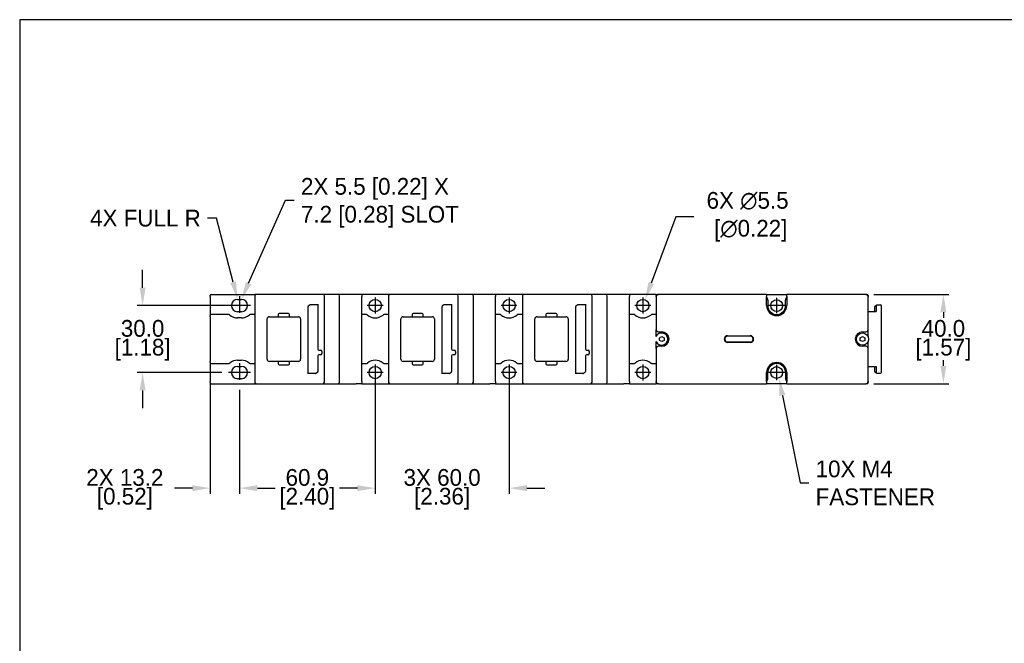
# Model space of a CAD drawing. Header units: inches. Extents: x 0 to 864, y 0 to 559.
# Tile 2 of 4: x 0 to 441, y 279 to 559. Entities that reach past the tile are written whole.
import ezdxf
from ezdxf import colors
from ezdxf.entities.mleader import LeaderData, LeaderLine
from ezdxf.math import Vec2, Vec3

# ---------------------------------------------------------------- set-up
doc = ezdxf.new("R2010")
doc.units = ezdxf.units.IN
doc.header["$LTSCALE"] = 10
doc.header["$MEASUREMENT"] = 0
doc.linetypes.add('CENTER2', pattern=[1.125, 0.75, -0.125, 0.125, -0.125])
doc.layers.add('CENTERLINE', color=40, linetype='CENTER2')
doc.layers.add('DIMENSIONS', color=140, linetype='Continuous')
doc.dimstyles.get("Standard").update_dxf_attribs({"dimtxt": 7.5, "dimasz": 8, "dimexe": 2.5, "dimexo": 3.5, "dimgap": 1, "dimtad": 0, "dimtih": 1, "dimtoh": 1, "dimdec": 1, "dimzin": 0, "dimdsep": 46, "dimtxsty": 'Standard', "dimcen": 0, "dimadec": 0, "dimazin": 0, "dimtfac": 1, "dimtdec": 1, "dimtofl": 0, "dimtmove": 0, "dimatfit": 3, "dimfxl": 0, "dimtolj": 1, "dimtzin": 0, "dimarcsym": 0})

# ---------------------------------------------------------------- blocks, each defined once
blk = doc.blocks.new('*D29')
at = {"layer": 'DEFPOINTS', "color": 0}
for p in [(159.41, 400.71), (219.41, 400.71), (159.41, 348.92)]:
    blk.add_point(p, dxfattribs=at)
at = {"layer": 'DIMENSIONS', "color": 0, "lineweight": -2}
for p, q in [((159.41, 397.21), (159.41, 346.42)), ((219.41, 397.21), (219.41, 346.42)), ((151.41, 348.92), (143.41, 348.92)), ((227.41, 348.92), (235.41, 348.92))]:
    blk.add_line(p, q, dxfattribs=at)
at = {"layer": 'DIMENSIONS', "color": 0}
for points in [[(151.41, 350.25), (151.41, 347.59), (159.41, 348.92)], [(227.41, 350.25), (227.41, 347.59), (219.41, 348.92)]]:
    blk.add_solid(points, dxfattribs=at)
at = {"layer": 'DIMENSIONS', "color": 0, "char_height": 7.5, "attachment_point": 5}
for s, insert in [('\\A1;3X 60.0', (189.41, 353.67)), ('\\A1;[2.36]', (189.41, 344.17))]:
    blk.add_mtext(s, dxfattribs=dict(at, insert=insert))
blk = doc.blocks.new('*D33')
at = {"layer": 'DEFPOINTS', "color": 0}
for p in [(97.71, 430.71), (55.11, 400.71), (94.21, 400.71)]:
    blk.add_point(p, dxfattribs=at)
at = {"layer": 'DIMENSIONS', "color": 0, "lineweight": -2}
for p, q in [((55.11, 438.71), (55.11, 446.71)), ((94.21, 430.71), (52.61, 430.71)), ((90.71, 400.71), (52.61, 400.71)), ((55.11, 392.71), (55.11, 384.71))]:
    blk.add_line(p, q, dxfattribs=at)
at = {"layer": 'DIMENSIONS', "color": 0}
for points in [[(53.78, 438.71), (56.45, 438.71), (55.11, 430.71)], [(53.78, 392.71), (56.45, 392.71), (55.11, 400.71)]]:
    blk.add_solid(points, dxfattribs=at)
at = {"layer": 'DIMENSIONS', "color": 0, "char_height": 7.5, "attachment_point": 5}
for s, insert in [('\\A1;30.0', (55.11, 420.46)), ('\\A1;[1.18]', (55.11, 410.96))]:
    blk.add_mtext(s, dxfattribs=dict(at, insert=insert))
blk = doc.blocks.new('*D34')
at = {"layer": 'DEFPOINTS', "color": 0}
for p in [(379.41, 435.71), (379.41, 395.71), (414.16, 395.71)]:
    blk.add_point(p, dxfattribs=at)
at = {"layer": 'DIMENSIONS', "color": 0, "lineweight": -2}
for p, q in [((382.91, 435.71), (416.66, 435.71)), ((414.16, 427.71), (414.16, 425.21)), ((414.16, 403.71), (414.16, 406.21)), ((382.91, 395.71), (416.66, 395.71))]:
    blk.add_line(p, q, dxfattribs=at)
at = {"layer": 'DIMENSIONS', "color": 0}
for points in [[(412.83, 427.71), (415.5, 427.71), (414.16, 435.71)], [(412.83, 403.71), (415.5, 403.71), (414.16, 395.71)]]:
    blk.add_solid(points, dxfattribs=at)
at = {"layer": 'DIMENSIONS', "color": 0, "char_height": 7.5, "attachment_point": 5}
for s, insert in [('\\A1;40.0', (414.16, 420.46)), ('\\A1;[1.57]', (414.16, 410.96))]:
    blk.add_mtext(s, dxfattribs=dict(at, insert=insert))
blk = doc.blocks.new('*D28')
at = {"layer": 'DEFPOINTS', "color": 0}
for p in [(85.41, 399.71), (98.56, 396.48), (85.41, 348.92)]:
    blk.add_point(p, dxfattribs=at)
at = {"layer": 'DIMENSIONS', "color": 0, "lineweight": -2}
for p, q in [((85.41, 396.21), (85.41, 346.42)), ((98.56, 392.98), (98.56, 346.42)), ((77.41, 348.92), (69.41, 348.92)), ((106.56, 348.92), (114.56, 348.92))]:
    blk.add_line(p, q, dxfattribs=at)
at = {"layer": 'DIMENSIONS', "color": 0}
for points in [[(77.41, 350.25), (77.41, 347.59), (85.41, 348.92)], [(106.56, 350.25), (106.56, 347.59), (98.56, 348.92)]]:
    blk.add_solid(points, dxfattribs=at)
at = {"layer": 'DIMENSIONS', "color": 0, "char_height": 7.5, "attachment_point": 5}
for s, insert in [('\\A1;2X 13.2', (47.16, 353.67)), ('\\A1;[0.52]', (47.16, 344.17))]:
    blk.add_mtext(s, dxfattribs=dict(at, insert=insert))
blk = doc.blocks.new('*D35')
at = {"layer": 'DEFPOINTS', "color": 0}
for p in [(98.56, 396.48), (159.41, 397.16), (159.41, 348.92)]:
    blk.add_point(p, dxfattribs=at)
at = {"layer": 'DIMENSIONS', "color": 0, "lineweight": -2}
for p, q in [((98.56, 392.98), (98.56, 346.42)), ((159.41, 393.66), (159.41, 346.42)), ((106.56, 348.92), (112.36, 348.92)), ((151.41, 348.92), (145.61, 348.92))]:
    blk.add_line(p, q, dxfattribs=at)
at = {"layer": 'DIMENSIONS', "color": 0}
for points in [[(106.56, 350.25), (106.56, 347.59), (98.56, 348.92)], [(151.41, 350.25), (151.41, 347.59), (159.41, 348.92)]]:
    blk.add_solid(points, dxfattribs=at)
at = {"layer": 'DIMENSIONS', "color": 0, "char_height": 7.5, "attachment_point": 5}
for s, insert in [('\\A1;60.9', (128.98, 353.67)), ('\\A1;[2.40]', (128.98, 344.17))]:
    blk.add_mtext(s, dxfattribs=dict(at, insert=insert))
blk = doc.blocks.new('*D36')
at = {"layer": 'DEFPOINTS', "color": 0}
for p in [(280.37, 433.29), (278.45, 428.13)]:
    blk.add_point(p, dxfattribs=at)
at = {"layer": 'DIMENSIONS', "color": 0, "lineweight": -2}
for p, q in [((294.25, 470.48), (283.17, 440.78)), ((302.25, 470.48), (294.25, 470.48))]:
    blk.add_line(p, q, dxfattribs=at)
at = {"layer": 'DIMENSIONS', "color": 0}
blk.add_solid([(281.92, 441.25), (284.42, 440.32), (280.37, 433.29)], dxfattribs=at)
at = {"layer": 'DIMENSIONS', "color": 0, "insert": (326.38, 470.48), "char_height": 7.5, "attachment_point": 5}
blk.add_mtext('\\A1;6X ∅5.5\\P [∅0.22]', dxfattribs=at)

msp = doc.modelspace()

# ---------------------------------------------------------------- linework, layer by layer
for p, q in [((85.41, 434.71), (85.41, 435.21)), ((85.41, 434.71), (85.41, 426.21)), ((85.91, 435.71), (105.41, 435.71)), ((97.71, 433.46), (99.41, 433.46)), ((105.41, 435.71), (105.41, 434.96)), ((105.41, 434.96), (105.41, 396.46)), ((109.56, 435.71), (106.16, 435.71)), ((135.91, 435.71), (109.56, 435.71)), ((137.41, 435.71), (135.91, 435.71)), ((136.66, 396.46), (136.66, 434.96)), ((142.66, 435.71), (137.41, 435.71)), ((143.41, 396.46), (143.41, 434.96)), ((153.41, 435.71), (150.81, 435.71)), ((153.41, 435.71), (153.41, 434.71)), ((165.41, 435.71), (153.41, 435.71)), ((153.41, 396.71), (153.41, 434.71)), ((165.41, 435.71), (165.41, 434.96)), ((165.41, 434.96), (165.41, 396.46)), ((169.56, 435.71), (166.16, 435.71)), ((195.91, 435.71), (169.56, 435.71)), ((197.41, 435.71), (195.91, 435.71)), ((196.66, 396.46), (196.66, 434.96)), ((202.66, 435.71), (197.41, 435.71)), ((203.41, 396.46), (203.41, 434.96)), ((213.41, 435.71), (210.81, 435.71)), ((213.41, 435.71), (213.41, 434.71)), ((225.41, 435.71), (213.41, 435.71)), ((213.41, 396.71), (213.41, 434.71)), ((225.41, 435.71), (225.41, 434.96)), ((225.41, 434.96), (225.41, 396.46)), ((229.56, 435.71), (226.16, 435.71)), ((255.91, 435.71), (229.56, 435.71)), ((257.41, 435.71), (255.91, 435.71)), ((256.66, 396.46), (256.66, 434.96)), ((262.66, 435.71), (257.41, 435.71)), ((263.41, 396.46), (263.41, 434.96)), ((273.41, 435.71), (270.81, 435.71)), ((273.41, 435.71), (273.41, 434.71)), ((285.41, 435.71), (273.41, 435.71)), ((273.41, 396.71), (273.41, 434.71)), ((285.41, 435.71), (285.41, 435.21)), ((285.41, 434.71), (285.41, 435.21)), ((285.41, 434.71), (285.41, 419.96)), ((285.91, 435.71), (286.41, 435.71)), ((334.91, 435.71), (286.41, 435.71)), ((334.91, 435.71), (334.91, 434.71)), ((334.91, 435.71), (343.91, 435.71)), ((334.91, 430.71), (334.91, 434.71)), ((335.41, 433.21), (335.41, 430.71)), ((343.41, 430.71), (343.41, 433.21)), ((343.91, 434.71), (343.91, 435.71)), ((379.41, 435.71), (343.91, 435.71)), ((343.91, 434.71), (343.91, 430.71)), ((379.41, 435.71), (379.91, 435.71)), ((380.41, 435.21), (380.41, 434.71)), ((380.41, 419.96), (380.41, 434.71)), ((129.36, 400.08), (129.36, 430.31)), ((130.37, 431.13), (133.66, 431.13)), ((133.66, 431.35), (133.66, 411.21)), ((189.36, 400.08), (189.36, 430.31)), ((190.37, 431.13), (193.66, 431.13)), ((193.66, 431.35), (193.66, 411.21)), ((249.36, 400.08), (249.36, 430.31)), ((250.37, 431.13), (253.66, 431.13)), ((253.66, 431.35), (253.66, 411.21)), ((383.41, 430.21), (383.41, 430.21)), ((383.41, 427.99), (383.41, 430.21)), ((383.68, 430.66), (384.24, 430.94)), ((383.97, 430.49), (383.97, 427.99)), ((384.47, 430.99), (385.91, 430.99)), ((386.41, 400.93), (386.41, 430.49)), ((85.41, 425.71), (85.41, 426.21)), ((85.41, 425.71), (85.41, 405.71)), ((93.56, 426.71), (85.91, 426.71)), ((99.41, 427.96), (97.71, 427.96)), ((99.41, 425.21), (97.71, 425.21)), ((105.41, 426.71), (103.56, 426.71)), ((110.94, 406.71), (110.94, 424.71)), ((111.94, 425.71), (115.49, 425.71)), ((115.94, 426.76), (115.94, 426.16)), ((120.49, 427.21), (116.39, 427.21)), ((116.39, 425.71), (120.49, 425.71)), ((120.94, 426.16), (120.94, 426.76)), ((121.39, 425.71), (124.94, 425.71)), ((125.94, 424.71), (125.94, 406.71)), ((155.26, 426.71), (153.41, 426.71)), ((165.41, 426.71), (163.56, 426.71)), ((170.94, 406.71), (170.94, 424.71)), ((171.94, 425.71), (175.49, 425.71)), ((175.94, 426.76), (175.94, 426.16)), ((180.49, 427.21), (176.39, 427.21)), ((176.39, 425.71), (180.49, 425.71)), ((180.94, 426.16), (180.94, 426.76)), ((181.39, 425.71), (184.94, 425.71)), ((185.94, 424.71), (185.94, 406.71)), ((215.26, 426.71), (213.41, 426.71)), ((225.41, 426.71), (223.56, 426.71)), ((230.94, 406.71), (230.94, 424.71)), ((231.94, 425.71), (235.49, 425.71)), ((235.94, 426.76), (235.94, 426.16)), ((240.49, 427.21), (236.39, 427.21)), ((236.39, 425.71), (240.49, 425.71)), ((240.94, 426.16), (240.94, 426.76)), ((241.39, 425.71), (244.94, 425.71)), ((245.94, 424.71), (245.94, 406.71)), ((275.26, 426.71), (273.41, 426.71)), ((285.41, 426.71), (283.56, 426.71)), ((380.41, 427.99), (383.97, 427.99)), ((285.41, 416.86), (285.41, 419.96)), ((380.41, 416.86), (380.41, 419.96)), ((286.41, 418.96), (287.91, 418.96)), ((286.91, 416.29), (287.91, 416.87)), ((286.91, 415.13), (286.91, 416.29)), ((287.91, 414.56), (286.91, 415.13)), ((287.91, 416.87), (288.91, 416.29)), ((288.91, 415.13), (287.91, 414.56)), ((288.91, 416.29), (288.91, 415.13)), ((317.43, 417.21), (327.59, 417.21)), ((327.59, 417.01), (317.43, 417.01)), ((376.91, 416.29), (377.91, 416.87)), ((376.91, 415.13), (376.91, 416.29)), ((377.91, 414.56), (376.91, 415.13)), ((377.91, 418.96), (379.41, 418.96)), ((377.91, 416.87), (378.91, 416.29)), ((378.91, 415.13), (377.91, 414.56)), ((378.91, 416.29), (378.91, 415.13)), ((134.16, 410.71), (134.91, 410.71)), ((194.16, 410.71), (194.91, 410.71)), ((254.16, 410.71), (254.91, 410.71)), ((285.41, 411.46), (285.41, 414.57)), ((285.41, 411.46), (285.41, 396.71)), ((287.91, 412.46), (286.41, 412.46)), ((317.43, 414.41), (327.59, 414.41)), ((327.59, 414.21), (317.43, 414.21)), ((379.41, 412.46), (377.91, 412.46)), ((380.41, 411.46), (380.41, 414.57)), ((380.41, 396.71), (380.41, 411.46)), ((97.71, 406.21), (99.41, 406.21)), ((133.66, 408.21), (133.66, 401.11)), ((134.91, 408.71), (134.16, 408.71)), ((135.41, 410.21), (135.41, 409.2)), ((193.66, 408.21), (193.66, 401.11)), ((194.91, 408.71), (194.16, 408.71)), ((195.41, 410.21), (195.41, 409.2)), ((253.66, 408.21), (253.66, 401.11)), ((254.91, 408.71), (254.16, 408.71)), ((255.41, 410.21), (255.41, 409.2)), ((85.41, 405.21), (85.41, 405.71)), ((85.41, 405.21), (85.41, 396.71)), ((85.91, 404.71), (93.56, 404.71)), ((97.71, 403.46), (99.41, 403.46)), ((103.56, 404.71), (105.41, 404.71)), ((115.49, 405.71), (111.94, 405.71)), ((115.94, 405.26), (115.94, 404.66)), ((120.49, 405.71), (116.39, 405.71)), ((116.39, 404.21), (120.49, 404.21)), ((120.94, 404.66), (120.94, 405.26)), ((124.94, 405.71), (121.39, 405.71)), ((153.41, 404.71), (155.26, 404.71)), ((163.56, 404.71), (165.41, 404.71)), ((175.49, 405.71), (171.94, 405.71)), ((175.94, 405.26), (175.94, 404.66)), ((180.49, 405.71), (176.39, 405.71)), ((176.39, 404.21), (180.49, 404.21)), ((180.94, 404.66), (180.94, 405.26)), ((184.94, 405.71), (181.39, 405.71)), ((213.41, 404.71), (215.26, 404.71)), ((223.56, 404.71), (225.41, 404.71)), ((235.49, 405.71), (231.94, 405.71)), ((235.94, 405.26), (235.94, 404.66)), ((240.49, 405.71), (236.39, 405.71)), ((236.39, 404.21), (240.49, 404.21)), ((240.94, 404.66), (240.94, 405.26)), ((244.94, 405.71), (241.39, 405.71)), ((273.41, 404.71), (275.26, 404.71)), ((283.56, 404.71), (285.41, 404.71)), ((380.41, 403.43), (383.97, 403.43)), ((383.41, 401.21), (383.41, 403.43)), ((383.97, 403.43), (383.97, 400.93)), ((99.41, 397.96), (97.71, 397.96)), ((132.65, 400.29), (129.36, 400.29)), ((192.65, 400.29), (189.36, 400.29)), ((252.65, 400.29), (249.36, 400.29)), ((334.91, 396.71), (334.91, 400.71)), ((335.41, 398.21), (335.41, 400.71)), ((343.41, 400.71), (343.41, 398.21)), ((343.91, 400.71), (343.91, 396.71)), ((383.41, 401.21), (383.41, 401.21)), ((384.24, 400.48), (383.68, 400.76)), ((384.47, 400.43), (385.91, 400.43)), ((85.41, 396.21), (85.41, 396.71)), ((85.91, 395.71), (105.41, 395.71)), ((105.41, 396.46), (105.41, 395.71)), ((106.16, 395.71), (109.56, 395.71)), ((109.56, 395.71), (135.91, 395.71)), ((135.91, 395.71), (137.41, 395.71)), ((137.41, 395.71), (142.66, 395.71)), ((153.41, 395.71), (150.81, 395.71)), ((153.41, 396.71), (153.41, 395.71)), ((153.41, 395.71), (165.41, 395.71)), ((165.41, 396.46), (165.41, 395.71)), ((166.16, 395.71), (169.56, 395.71)), ((169.56, 395.71), (195.91, 395.71)), ((195.91, 395.71), (197.41, 395.71)), ((197.41, 395.71), (202.66, 395.71)), ((213.41, 395.71), (210.81, 395.71)), ((213.41, 396.71), (213.41, 395.71)), ((213.41, 395.71), (225.41, 395.71)), ((225.41, 396.46), (225.41, 395.71)), ((226.16, 395.71), (229.56, 395.71)), ((229.56, 395.71), (255.91, 395.71)), ((255.91, 395.71), (257.41, 395.71)), ((257.41, 395.71), (262.66, 395.71)), ((273.41, 395.71), (270.81, 395.71)), ((273.41, 396.71), (273.41, 395.71)), ((273.41, 395.71), (285.41, 395.71)), ((285.41, 396.21), (285.41, 396.71)), ((285.41, 396.21), (285.41, 395.71)), ((286.41, 395.71), (285.91, 395.71)), ((286.41, 395.71), (334.91, 395.71)), ((334.91, 396.71), (334.91, 395.71)), ((343.91, 395.71), (334.91, 395.71)), ((343.91, 395.71), (343.91, 396.71)), ((343.91, 395.71), (379.41, 395.71)), ((379.91, 395.71), (379.41, 395.71)), ((380.41, 396.71), (380.41, 396.21))]:
    msp.add_line(p, q)
for centre, radius in [((159.41, 430.71), 2.75), ((219.41, 430.71), 2.75), ((279.41, 430.71), 2.75), ((339.41, 430.71), 2.65), ((377.91, 415.71), 2.75), ((159.41, 400.71), 2.75), ((219.41, 400.71), 2.75), ((279.41, 400.71), 2.75), ((339.41, 400.71), 2.65)]:
    msp.add_circle(centre, radius)
for centre, radius, start, end in [((85.91, 435.21), 0.5, 90, 180), ((97.71, 430.71), 2.75, 90, 270), ((99.41, 430.71), 2.75, 270, 90), ((106.16, 434.96), 0.75, 90, 180), ((135.91, 434.96), 0.75, 0, 90), ((142.66, 434.96), 0.75, 0, 90), ((166.16, 434.96), 0.75, 90, 180), ((195.91, 434.96), 0.75, 0, 90), ((202.66, 434.96), 0.75, 0, 90), ((226.16, 434.96), 0.75, 90, 180), ((255.91, 434.96), 0.75, 0, 90), ((262.66, 434.96), 0.75, 0, 90), ((286.41, 434.71), 1, 90, 180), ((285.91, 435.21), 0.5, 90, 180), ((333.41, 433.21), 2, 0, 41.4096), ((345.41, 433.21), 2, 138.5904, 180), ((379.41, 434.71), 1, 0, 90), ((379.91, 435.21), 0.5, 0, 90), ((129.86, 430.31), 0.5, 133.6234, 180), ((189.86, 430.31), 0.5, 133.6234, 180), ((249.86, 430.31), 0.5, 133.6234, 180), ((339.41, 430.71), 4.5, 180, 0), ((339.41, 430.71), 4, 180, 0), ((85.91, 426.21), 0.5, 90, 180), ((93.56, 425.71), 1, 50.2849, 90), ((97.71, 430.71), 5.5, 230.2849, 270), ((99.41, 430.71), 5.5, 270, 309.7151), ((103.56, 425.71), 1, 90, 129.7151), ((111.94, 424.71), 1, 90, 180), ((116.39, 426.76), 0.45, 90, 180), ((116.39, 426.16), 0.45, 180, 270), ((120.49, 426.76), 0.45, 0, 90), ((120.49, 426.16), 0.45, 270, 0), ((124.94, 424.71), 1, 0, 90), ((155.26, 425.71), 1, 50.2849, 90), ((159.41, 430.71), 5.5, 230.2849, 309.7151), ((163.56, 425.71), 1, 90, 129.7151), ((171.94, 424.71), 1, 90, 180), ((176.39, 426.76), 0.45, 90, 180), ((176.39, 426.16), 0.45, 180, 270), ((180.49, 426.76), 0.45, 0, 90), ((180.49, 426.16), 0.45, 270, 0), ((184.94, 424.71), 1, 0, 90), ((215.26, 425.71), 1, 50.2849, 90), ((219.41, 430.71), 5.5, 230.2849, 309.7151), ((223.56, 425.71), 1, 90, 129.7151), ((231.94, 424.71), 1, 90, 180), ((236.39, 426.76), 0.45, 90, 180), ((236.39, 426.16), 0.45, 180, 270), ((240.49, 426.76), 0.45, 0, 90), ((240.49, 426.16), 0.45, 270, 0), ((244.94, 424.71), 1, 0, 90), ((275.26, 425.71), 1, 50.2849, 90), ((279.41, 430.71), 5.5, 230.2849, 309.7151), ((283.56, 425.71), 1, 90, 129.7151), ((286.41, 419.96), 1, 180, 270), ((379.41, 419.96), 1, 270, 0), ((287.91, 415.71), 2.75, 202.2046, 157.7954), ((287.91, 415.71), 3.25, 270, 90), ((317.43, 415.71), 1.5, 90, 270), ((317.43, 415.71), 1.3, 90, 270), ((327.59, 415.71), 1.5, 270, 90), ((327.59, 415.71), 1.3, 270, 90), ((377.91, 415.71), 3.25, 90, 270), ((134.16, 411.21), 0.5, 180, 270), ((134.91, 410.21), 0.5, 0, 78.8502), ((194.16, 411.21), 0.5, 180, 270), ((194.91, 410.21), 0.5, 0, 78.8502), ((254.16, 411.21), 0.5, 180, 270), ((254.91, 410.21), 0.5, 0, 78.8502), ((286.41, 411.46), 1, 90, 180), ((379.41, 411.46), 1, 0, 90), ((97.71, 400.71), 5.5, 90, 129.7151), ((99.41, 400.71), 5.5, 50.2849, 90), ((111.94, 406.71), 1, 180, 270), ((124.94, 406.71), 1, 270, 0), ((134.16, 408.21), 0.5, 90, 180), ((134.91, 409.21), 0.5, 270, 0), ((159.41, 400.71), 5.5, 50.2849, 129.7151), ((171.94, 406.71), 1, 180, 270), ((184.94, 406.71), 1, 270, 0), ((194.16, 408.21), 0.5, 90, 180), ((194.91, 409.21), 0.5, 270, 0), ((219.41, 400.71), 5.5, 50.2849, 129.7151), ((231.94, 406.71), 1, 180, 270), ((244.94, 406.71), 1, 270, 0), ((254.16, 408.21), 0.5, 90, 180), ((254.91, 409.21), 0.5, 270, 0), ((279.41, 400.71), 5.5, 50.2849, 129.7151), ((85.91, 405.21), 0.5, 180, 270), ((93.56, 405.71), 1, 270, 309.7151), ((97.71, 400.71), 2.75, 90, 270), ((99.41, 400.71), 2.75, 270, 90), ((103.56, 405.71), 1, 230.2849, 270), ((116.39, 405.26), 0.45, 90, 180), ((116.39, 404.66), 0.45, 180, 270), ((120.49, 405.26), 0.45, 0, 90), ((120.49, 404.66), 0.45, 270, 0), ((155.26, 405.71), 1, 270, 309.7151), ((163.56, 405.71), 1, 230.2849, 270), ((176.39, 405.26), 0.45, 90, 180), ((176.39, 404.66), 0.45, 180, 270), ((180.49, 405.26), 0.45, 0, 90), ((180.49, 404.66), 0.45, 270, 0), ((215.26, 405.71), 1, 270, 309.7151), ((223.56, 405.71), 1, 230.2849, 270), ((236.39, 405.26), 0.45, 90, 180), ((236.39, 404.66), 0.45, 180, 270), ((240.49, 405.26), 0.45, 0, 90), ((240.49, 404.66), 0.45, 270, 0), ((275.26, 405.71), 1, 270, 309.7151), ((283.56, 405.71), 1, 230.2849, 270), ((339.41, 400.71), 4.5, 0, 180), ((339.41, 400.71), 4, 0, 180), ((133.16, 401.11), 0.5, 313.6234, 0), ((193.16, 401.11), 0.5, 313.6234, 0), ((253.16, 401.11), 0.5, 313.6234, 0), ((333.41, 398.21), 2, 318.5904, 0), ((345.41, 398.21), 2, 180, 221.4096), ((85.91, 396.21), 0.5, 180, 270), ((106.16, 396.46), 0.75, 180, 270), ((135.91, 396.46), 0.75, 270, 0), ((142.66, 396.46), 0.75, 270, 0), ((166.16, 396.46), 0.75, 180, 270), ((195.91, 396.46), 0.75, 270, 0), ((202.66, 396.46), 0.75, 270, 0), ((226.16, 396.46), 0.75, 180, 270), ((255.91, 396.46), 0.75, 270, 0), ((262.66, 396.46), 0.75, 270, 0), ((286.41, 396.71), 1, 180, 270), ((285.91, 396.21), 0.5, 180, 270), ((379.41, 396.71), 1, 270, 0), ((379.91, 396.21), 0.5, 270, 0)]:
    msp.add_arc(centre, radius, start, end)
for centre, major_axis, ratio, start_param, end_param in [((130.51, 430.56), (-0.456, 0.456), 0.774597, 5.624127, 6.249991), ((190.51, 430.56), (-0.456, 0.456), 0.774597, 5.624127, 6.249991), ((250.51, 430.56), (-0.456, 0.456), 0.774597, 5.624127, 6.249991), ((383.91, 430.21), (0.425, -0.263), 0.999659, 2.58811, 3.695076), ((384.47, 430.49), (-0.448, -0.224), 0.999239, 4.248559, 5.819964), ((385.91, 430.49), (0, 0.5), 0.999848, 4.712389, 6.283185), ((132.5, 400.87), (0.456, -0.456), 0.774597, 5.624127, 6.249991), ((192.5, 400.87), (0.456, -0.456), 0.774597, 5.624127, 6.249991), ((252.5, 400.87), (0.456, -0.456), 0.774597, 5.624127, 6.249991), ((383.91, 401.21), (0.425, 0.263), 0.999659, 2.58811, 3.695076), ((384.47, 400.93), (-0.448, 0.224), 0.999239, 0.463221, 2.034627), ((385.91, 400.93), (0, -0.5), 0.999848, 0, 1.570796)]:
    msp.add_ellipse(centre, major_axis=major_axis, ratio=ratio, start_param=start_param, end_param=end_param)
for points in [[(106.16, 435.71), (105.91, 435.71), (105.66, 435.71), (105.41, 435.71)], [(166.16, 435.71), (165.91, 435.71), (165.66, 435.71), (165.41, 435.71)], [(226.16, 435.71), (225.91, 435.71), (225.66, 435.71), (225.41, 435.71)], [(105.41, 395.71), (105.66, 395.71), (105.91, 395.71), (106.16, 395.71)], [(165.41, 395.71), (165.66, 395.71), (165.91, 395.71), (166.16, 395.71)], [(225.41, 395.71), (225.66, 395.71), (225.91, 395.71), (226.16, 395.71)]]:
    msp.add_open_spline(points, degree=3)
for points, knots in [([(150.81, 435.71), (149.91, 435.71), (149.01, 435.71), (147.1, 435.71), (146.08, 435.71), (144.55, 435.71), (144.05, 435.71), (143.24, 435.71), (142.95, 435.71), (142.66, 435.71)], [-4.24, -4.24, -4.24, -4.24, -3.9704375, -3.9704375, -3.6654062, -3.6654062, -3.5128906, -3.5128906, -3.425, -3.425, -3.425, -3.425]), ([(210.81, 435.71), (209.91, 435.71), (209.01, 435.71), (207.1, 435.71), (206.08, 435.71), (204.55, 435.71), (204.05, 435.71), (203.24, 435.71), (202.95, 435.71), (202.66, 435.71)], [-4.24, -4.24, -4.24, -4.24, -3.9704375, -3.9704375, -3.6654062, -3.6654062, -3.5128906, -3.5128906, -3.425, -3.425, -3.425, -3.425]), ([(270.81, 435.71), (269.91, 435.71), (269.01, 435.71), (267.1, 435.71), (266.08, 435.71), (264.55, 435.71), (264.05, 435.71), (263.24, 435.71), (262.95, 435.71), (262.66, 435.71)], [-4.24, -4.24, -4.24, -4.24, -3.9704375, -3.9704375, -3.6654062, -3.6654062, -3.5128906, -3.5128906, -3.425, -3.425, -3.425, -3.425]), ([(129.51, 430.67), (129.52, 430.68), (129.53, 430.69), (129.56, 430.71), (129.58, 430.73), (129.62, 430.75), (129.63, 430.76), (129.64, 430.76)], [-0.10228572, -0.10228572, -0.10228572, -0.10228572, -0.08950001, -0.08950001, -0.06904286, -0.06904286, -0.0566403, -0.0566403, -0.0566403, -0.0566403]), ([(129.64, 430.76), (129.73, 430.8), (129.82, 430.85), (129.96, 430.94), (130.02, 430.98), (130.07, 431.02)], [-0.04141777, -0.04141777, -0.04141777, -0.04141777, -0.01941533, -0.01941533, 0, 0, 0, 0]), ([(189.51, 430.67), (189.52, 430.68), (189.53, 430.69), (189.56, 430.71), (189.58, 430.73), (189.62, 430.75), (189.63, 430.76), (189.64, 430.76)], [-0.10228572, -0.10228572, -0.10228572, -0.10228572, -0.08950001, -0.08950001, -0.06904286, -0.06904286, -0.0566403, -0.0566403, -0.0566403, -0.0566403]), ([(189.64, 430.76), (189.73, 430.8), (189.82, 430.85), (189.96, 430.94), (190.02, 430.98), (190.07, 431.02)], [-0.04141777, -0.04141777, -0.04141777, -0.04141777, -0.01941533, -0.01941533, 0, 0, 0, 0]), ([(249.51, 430.67), (249.52, 430.68), (249.53, 430.69), (249.56, 430.71), (249.58, 430.73), (249.62, 430.75), (249.63, 430.76), (249.64, 430.76)], [-0.10228572, -0.10228572, -0.10228572, -0.10228572, -0.08950001, -0.08950001, -0.06904286, -0.06904286, -0.0566403, -0.0566403, -0.0566403, -0.0566403]), ([(249.64, 430.76), (249.73, 430.8), (249.82, 430.85), (249.96, 430.94), (250.02, 430.98), (250.07, 431.02)], [-0.04141777, -0.04141777, -0.04141777, -0.04141777, -0.01941533, -0.01941533, 0, 0, 0, 0]), ([(115.49, 425.71), (115.54, 425.71), (115.59, 425.71), (115.71, 425.71), (115.76, 425.71), (115.88, 425.71), (115.93, 425.71), (116.03, 425.71), (116.08, 425.71), (116.17, 425.71), (116.21, 425.71), (116.28, 425.71), (116.3, 425.71), (116.35, 425.71), (116.36, 425.71), (116.38, 425.71), (116.38, 425.71), (116.39, 425.71)], [-1, -1, -1, -1, -0.875, -0.875, -0.75, -0.75, -0.625, -0.625, -0.5, -0.5, -0.375, -0.375, -0.25, -0.25, -0.125, -0.125, 0, 0, 0, 0]), ([(120.49, 425.71), (120.49, 425.71), (120.49, 425.71), (120.51, 425.71), (120.52, 425.71), (120.57, 425.71), (120.59, 425.71), (120.66, 425.71), (120.7, 425.71), (120.79, 425.71), (120.84, 425.71), (120.94, 425.71), (120.99, 425.71), (121.11, 425.71), (121.16, 425.71), (121.28, 425.71), (121.33, 425.71), (121.39, 425.71)], [-1, -1, -1, -1, -0.875, -0.875, -0.75, -0.75, -0.625, -0.625, -0.5, -0.5, -0.375, -0.375, -0.25, -0.25, -0.125, -0.125, 0, 0, 0, 0]), ([(175.49, 425.71), (175.54, 425.71), (175.59, 425.71), (175.71, 425.71), (175.76, 425.71), (175.88, 425.71), (175.93, 425.71), (176.03, 425.71), (176.08, 425.71), (176.17, 425.71), (176.21, 425.71), (176.28, 425.71), (176.3, 425.71), (176.35, 425.71), (176.36, 425.71), (176.38, 425.71), (176.38, 425.71), (176.39, 425.71)], [-1, -1, -1, -1, -0.875, -0.875, -0.75, -0.75, -0.625, -0.625, -0.5, -0.5, -0.375, -0.375, -0.25, -0.25, -0.125, -0.125, 0, 0, 0, 0]), ([(180.49, 425.71), (180.49, 425.71), (180.49, 425.71), (180.51, 425.71), (180.52, 425.71), (180.57, 425.71), (180.59, 425.71), (180.66, 425.71), (180.7, 425.71), (180.79, 425.71), (180.84, 425.71), (180.94, 425.71), (180.99, 425.71), (181.11, 425.71), (181.16, 425.71), (181.28, 425.71), (181.33, 425.71), (181.39, 425.71)], [-1, -1, -1, -1, -0.875, -0.875, -0.75, -0.75, -0.625, -0.625, -0.5, -0.5, -0.375, -0.375, -0.25, -0.25, -0.125, -0.125, 0, 0, 0, 0]), ([(235.49, 425.71), (235.54, 425.71), (235.59, 425.71), (235.71, 425.71), (235.76, 425.71), (235.88, 425.71), (235.93, 425.71), (236.03, 425.71), (236.08, 425.71), (236.17, 425.71), (236.21, 425.71), (236.28, 425.71), (236.3, 425.71), (236.35, 425.71), (236.36, 425.71), (236.38, 425.71), (236.38, 425.71), (236.39, 425.71)], [-1, -1, -1, -1, -0.875, -0.875, -0.75, -0.75, -0.625, -0.625, -0.5, -0.5, -0.375, -0.375, -0.25, -0.25, -0.125, -0.125, 0, 0, 0, 0]), ([(240.49, 425.71), (240.49, 425.71), (240.49, 425.71), (240.51, 425.71), (240.52, 425.71), (240.57, 425.71), (240.59, 425.71), (240.66, 425.71), (240.7, 425.71), (240.79, 425.71), (240.84, 425.71), (240.94, 425.71), (240.99, 425.71), (241.11, 425.71), (241.16, 425.71), (241.28, 425.71), (241.33, 425.71), (241.39, 425.71)], [-1, -1, -1, -1, -0.875, -0.875, -0.75, -0.75, -0.625, -0.625, -0.5, -0.5, -0.375, -0.375, -0.25, -0.25, -0.125, -0.125, 0, 0, 0, 0]), ([(134.91, 410.71), (134.93, 410.71), (134.94, 410.71), (134.97, 410.71), (134.99, 410.7), (135.01, 410.7)], [-0.15940927, -0.15940927, -0.15940927, -0.15940927, -0.13948311, -0.13948311, -0.12088523, -0.12088523, -0.12088523, -0.12088523]), ([(194.91, 410.71), (194.93, 410.71), (194.94, 410.71), (194.97, 410.71), (194.99, 410.7), (195.01, 410.7)], [-0.15940927, -0.15940927, -0.15940927, -0.15940927, -0.13948311, -0.13948311, -0.12088523, -0.12088523, -0.12088523, -0.12088523]), ([(254.91, 410.71), (254.93, 410.71), (254.94, 410.71), (254.97, 410.71), (254.99, 410.7), (255.01, 410.7)], [-0.15940927, -0.15940927, -0.15940927, -0.15940927, -0.13948311, -0.13948311, -0.12088523, -0.12088523, -0.12088523, -0.12088523]), ([(116.39, 405.71), (116.38, 405.71), (116.38, 405.71), (116.36, 405.71), (116.35, 405.71), (116.3, 405.71), (116.28, 405.71), (116.21, 405.71), (116.17, 405.71), (116.08, 405.71), (116.03, 405.71), (115.93, 405.71), (115.88, 405.71), (115.76, 405.71), (115.71, 405.71), (115.59, 405.71), (115.54, 405.71), (115.49, 405.71)], [-1, -1, -1, -1, -0.875, -0.875, -0.75, -0.75, -0.625, -0.625, -0.5, -0.5, -0.375, -0.375, -0.25, -0.25, -0.125, -0.125, 0, 0, 0, 0]), ([(121.39, 405.71), (121.33, 405.71), (121.28, 405.71), (121.16, 405.71), (121.11, 405.71), (120.99, 405.71), (120.94, 405.71), (120.84, 405.71), (120.79, 405.71), (120.7, 405.71), (120.66, 405.71), (120.59, 405.71), (120.57, 405.71), (120.52, 405.71), (120.51, 405.71), (120.49, 405.71), (120.49, 405.71), (120.49, 405.71)], [-1, -1, -1, -1, -0.875, -0.875, -0.75, -0.75, -0.625, -0.625, -0.5, -0.5, -0.375, -0.375, -0.25, -0.25, -0.125, -0.125, 0, 0, 0, 0]), ([(176.39, 405.71), (176.38, 405.71), (176.38, 405.71), (176.36, 405.71), (176.35, 405.71), (176.3, 405.71), (176.28, 405.71), (176.21, 405.71), (176.17, 405.71), (176.08, 405.71), (176.03, 405.71), (175.93, 405.71), (175.88, 405.71), (175.76, 405.71), (175.71, 405.71), (175.59, 405.71), (175.54, 405.71), (175.49, 405.71)], [-1, -1, -1, -1, -0.875, -0.875, -0.75, -0.75, -0.625, -0.625, -0.5, -0.5, -0.375, -0.375, -0.25, -0.25, -0.125, -0.125, 0, 0, 0, 0]), ([(181.39, 405.71), (181.33, 405.71), (181.28, 405.71), (181.16, 405.71), (181.11, 405.71), (180.99, 405.71), (180.94, 405.71), (180.84, 405.71), (180.79, 405.71), (180.7, 405.71), (180.66, 405.71), (180.59, 405.71), (180.57, 405.71), (180.52, 405.71), (180.51, 405.71), (180.49, 405.71), (180.49, 405.71), (180.49, 405.71)], [-1, -1, -1, -1, -0.875, -0.875, -0.75, -0.75, -0.625, -0.625, -0.5, -0.5, -0.375, -0.375, -0.25, -0.25, -0.125, -0.125, 0, 0, 0, 0]), ([(236.39, 405.71), (236.38, 405.71), (236.38, 405.71), (236.36, 405.71), (236.35, 405.71), (236.3, 405.71), (236.28, 405.71), (236.21, 405.71), (236.17, 405.71), (236.08, 405.71), (236.03, 405.71), (235.93, 405.71), (235.88, 405.71), (235.76, 405.71), (235.71, 405.71), (235.59, 405.71), (235.54, 405.71), (235.49, 405.71)], [-1, -1, -1, -1, -0.875, -0.875, -0.75, -0.75, -0.625, -0.625, -0.5, -0.5, -0.375, -0.375, -0.25, -0.25, -0.125, -0.125, 0, 0, 0, 0]), ([(241.39, 405.71), (241.33, 405.71), (241.28, 405.71), (241.16, 405.71), (241.11, 405.71), (240.99, 405.71), (240.94, 405.71), (240.84, 405.71), (240.79, 405.71), (240.7, 405.71), (240.66, 405.71), (240.59, 405.71), (240.57, 405.71), (240.52, 405.71), (240.51, 405.71), (240.49, 405.71), (240.49, 405.71), (240.49, 405.71)], [-1, -1, -1, -1, -0.875, -0.875, -0.75, -0.75, -0.625, -0.625, -0.5, -0.5, -0.375, -0.375, -0.25, -0.25, -0.125, -0.125, 0, 0, 0, 0]), ([(133.37, 400.66), (133.29, 400.62), (133.2, 400.57), (133.05, 400.48), (133, 400.44), (132.95, 400.4)], [-0.0414178, -0.0414178, -0.0414178, -0.0414178, -0.01941525, -0.01941525, 0, 0, 0, 0]), ([(133.5, 400.75), (133.48, 400.72), (133.44, 400.7), (133.39, 400.67), (133.38, 400.66), (133.37, 400.66)], [-0.10228569, -0.10228569, -0.10228569, -0.10228569, -0.06597427, -0.06597427, -0.05664188, -0.05664188, -0.05664188, -0.05664188]), ([(193.37, 400.66), (193.29, 400.62), (193.2, 400.57), (193.05, 400.48), (193, 400.44), (192.95, 400.4)], [-0.0414178, -0.0414178, -0.0414178, -0.0414178, -0.01941525, -0.01941525, 0, 0, 0, 0]), ([(193.5, 400.75), (193.48, 400.72), (193.44, 400.7), (193.39, 400.67), (193.38, 400.66), (193.37, 400.66)], [-0.10228569, -0.10228569, -0.10228569, -0.10228569, -0.06597427, -0.06597427, -0.05664188, -0.05664188, -0.05664188, -0.05664188]), ([(253.37, 400.66), (253.29, 400.62), (253.2, 400.57), (253.05, 400.48), (253, 400.44), (252.95, 400.4)], [-0.0414178, -0.0414178, -0.0414178, -0.0414178, -0.01941525, -0.01941525, 0, 0, 0, 0]), ([(253.5, 400.75), (253.48, 400.72), (253.44, 400.7), (253.39, 400.67), (253.38, 400.66), (253.37, 400.66)], [-0.10228569, -0.10228569, -0.10228569, -0.10228569, -0.06597427, -0.06597427, -0.05664188, -0.05664188, -0.05664188, -0.05664188]), ([(142.66, 395.71), (142.95, 395.71), (143.24, 395.71), (144.05, 395.71), (144.55, 395.71), (146.08, 395.71), (147.1, 395.71), (149.01, 395.71), (149.91, 395.71), (150.81, 395.71)], [-0.975, -0.975, -0.975, -0.975, -0.8871094, -0.8871094, -0.7345938, -0.7345938, -0.4295625, -0.4295625, -0.16, -0.16, -0.16, -0.16]), ([(202.66, 395.71), (202.95, 395.71), (203.24, 395.71), (204.05, 395.71), (204.55, 395.71), (206.08, 395.71), (207.1, 395.71), (209.01, 395.71), (209.91, 395.71), (210.81, 395.71)], [-0.975, -0.975, -0.975, -0.975, -0.8871094, -0.8871094, -0.7345938, -0.7345938, -0.4295625, -0.4295625, -0.16, -0.16, -0.16, -0.16]), ([(262.66, 395.71), (262.95, 395.71), (263.24, 395.71), (264.05, 395.71), (264.55, 395.71), (266.08, 395.71), (267.1, 395.71), (269.01, 395.71), (269.91, 395.71), (270.81, 395.71)], [-0.975, -0.975, -0.975, -0.975, -0.8871094, -0.8871094, -0.7345938, -0.7345938, -0.4295625, -0.4295625, -0.16, -0.16, -0.16, -0.16])]:
    msp.add_open_spline(points, degree=3, knots=knots)
at = {"layer": 'CENTERLINE'}
for p, q in [((98.56, 434.95), (98.56, 426.48)), ((159.41, 434.26), (159.41, 427.16)), ((219.41, 434.26), (219.41, 427.16)), ((279.41, 434.26), (279.41, 427.16)), ((339.41, 434.16), (339.41, 427.26)), ((99.31, 430.71), (93.66, 430.71)), ((103.46, 430.71), (97.81, 430.71)), ((162.96, 430.71), (155.86, 430.71)), ((222.96, 430.71), (215.86, 430.71)), ((282.96, 430.71), (275.86, 430.71)), ((342.86, 430.71), (335.96, 430.71)), ((98.56, 404.95), (98.56, 396.48)), ((159.41, 404.26), (159.41, 397.16)), ((219.41, 404.26), (219.41, 397.16)), ((279.41, 404.26), (279.41, 397.16)), ((339.41, 404.16), (339.41, 397.26)), ((99.31, 400.71), (93.66, 400.71)), ((103.46, 400.71), (97.81, 400.71)), ((162.96, 400.71), (155.86, 400.71)), ((222.96, 400.71), (215.86, 400.71)), ((282.96, 400.71), (275.86, 400.71)), ((342.86, 400.71), (335.96, 400.71))]:
    msp.add_line(p, q, dxfattribs=at)
at = {"layer": 'DEFPOINTS'}
msp.add_lwpolyline([(0, 0), (863.6, 0), (863.6, 558.8), (0, 558.8)], close=True, dxfattribs=at)

# ---------------------------------------------------------------- dimensions: what is measured, and where the dimension line sits
at = {"layer": 'DIMENSIONS'}
dim = msp.add_diameter_dim_2p(p1=(278.45, 428.13), p2=(280.37, 433.29), text='6X <>', dimstyle='Standard', override={"dimpost": '\\X'}, dxfattribs=at)
dim.commit()
dim.dimension.update_dxf_attribs({"geometry": '*D36', "text_midpoint": (326.38, 470.48), "dimtype": 163})
for base, p1, p2, picture, middle in [((55.11, 400.71), (97.71, 430.71), (94.21, 400.71), '*D33', (55.11, 415.71)), ((414.16, 395.71), (379.41, 435.71), (379.41, 395.71), '*D34', (414.16, 415.71))]:
    dim = msp.add_linear_dim(base=base, p1=p1, p2=p2, angle=90, dimstyle='Standard', override={"dimpost": '\\X'}, dxfattribs=at)
    dim.commit()
    dim.dimension.update_dxf_attribs({"geometry": picture, "text_midpoint": middle})
for base, p1, p2, text, picture, middle in [((85.40847165, 348.92134012), (98.55847165, 396.47723122), (85.40847165, 399.71128616), '2X <>', '*D28', (47.15847165, 348.92134012)), ((159.41, 348.92), (219.41, 400.71), (159.41, 400.71), '3X <>', '*D29', (189.41, 348.92))]:
    dim = msp.add_linear_dim(base=base, p1=p1, p2=p2, text=text, dimstyle='Standard', override={"dimpost": '\\X'}, dxfattribs=at)
    dim.commit()
    dim.dimension.update_dxf_attribs({"geometry": picture, "text_midpoint": middle})
dim = msp.add_linear_dim(base=(159.40847165, 348.92134012), p1=(98.55847165, 396.47723122), p2=(159.40847165, 397.16128616), dimstyle='Standard', override={"dimpost": '\\X'}, dxfattribs=at)
dim.commit()
dim.dimension.update_dxf_attribs({"geometry": '*D35', "text_midpoint": (128.98347165, 348.92134012)})

# ---------------------------------------------------------------- leaders
ml = msp.add_multileader_mtext('Standard', dxfattribs=at)
ml.set_content('2X 5.5 [0.22] X\\P7.2 [0.28] SLOT', color=256)
ml.set_leader_properties()
ml.build(insert=Vec2(0, 0))
ml.multileader.update_dxf_attribs({"text_left_attachment_type": 2, "dogleg_length": 4, "arrow_head_size": 8})
ctx = ml.context
ctx.base_point, ctx.char_height, ctx.arrow_head_size, ctx.landing_gap_size, ctx.plane_origin = Vec3(123.12, 477.89), 7.5, 8, 3, Vec3(99.41, 433.46)
ctx.left_attachment = 2
notes = []
notes.append((ctx, [(0, (1, 1, 0), (119.12, 477.89), (1, 0), 4, [(0, [(99.41, 433.46)], 0, [])])]))
ctx.mtext.insert, ctx.mtext.flow_direction = Vec3(126.12, 487.89), 5
ml = msp.add_multileader_mtext('Standard', dxfattribs=at)
ml.set_content('4X FULL R', color=256)
ml.set_leader_properties()
ml.build(insert=Vec2(0, 0))
ml.multileader.update_dxf_attribs({"text_left_attachment_type": 2, "dogleg_length": 4, "arrow_head_size": 8})
ctx = ml.context
ctx.base_point, ctx.char_height, ctx.arrow_head_size, ctx.landing_gap_size, ctx.plane_origin = Vec3(13.18, 469.91), 7.5, 8, 3, Vec3(39.44, 464.35)
ctx.left_attachment, ctx.text_align_type = 2, 2
notes.append((ctx, [(1, (1, 1, 0), (88.18, 469.91), (-1, 0), 4, [(0, [(97.71, 433.46)], 0, [])])]))
ctx.mtext.insert, ctx.mtext.alignment, ctx.mtext.flow_direction = Vec3(81.18, 473.66), 3, 5
ml = msp.add_multileader_mtext('Standard', dxfattribs=at)
ml.set_content('10X M4 \\PFASTENER', color=256)
ml.set_leader_properties()
ml.build(insert=Vec2(0, 0))
ml.multileader.update_dxf_attribs({"text_left_attachment_type": 2, "dogleg_length": 4, "arrow_head_size": 8})
ctx = ml.context
ctx.base_point, ctx.char_height, ctx.arrow_head_size, ctx.landing_gap_size, ctx.plane_origin = Vec3(353.89, 351.28), 7.5, 8, 3, Vec3(455.7, 272.29)
ctx.left_attachment = 2
notes.append((ctx, [(0, (1, 1, 0), (349.89, 351.28), (1, 0), 4, [(0, [(340.42, 398.26)], 0, [])])]))
ctx.mtext.insert, ctx.mtext.flow_direction = Vec3(356.89, 361.28), 5
for ctx, leaders in notes:
    for number, flags, end, landing, length, lines in leaders:
        leader = LeaderData()
        leader.index, (leader.has_last_leader_line, leader.has_dogleg_vector, leader.attachment_direction) = number, flags
        leader.last_leader_point, leader.dogleg_vector, leader.dogleg_length = Vec3(end), Vec3(landing), length
        for number, points, colour, breaks in lines:
            line = LeaderLine()
            line.index, line.vertices, line.color, line.breaks = number, Vec3.list(points), colors.encode_raw_color(colour), breaks
            leader.lines.append(line)
        ctx.leaders.append(leader)

doc.saveas('drawing.dxf')
